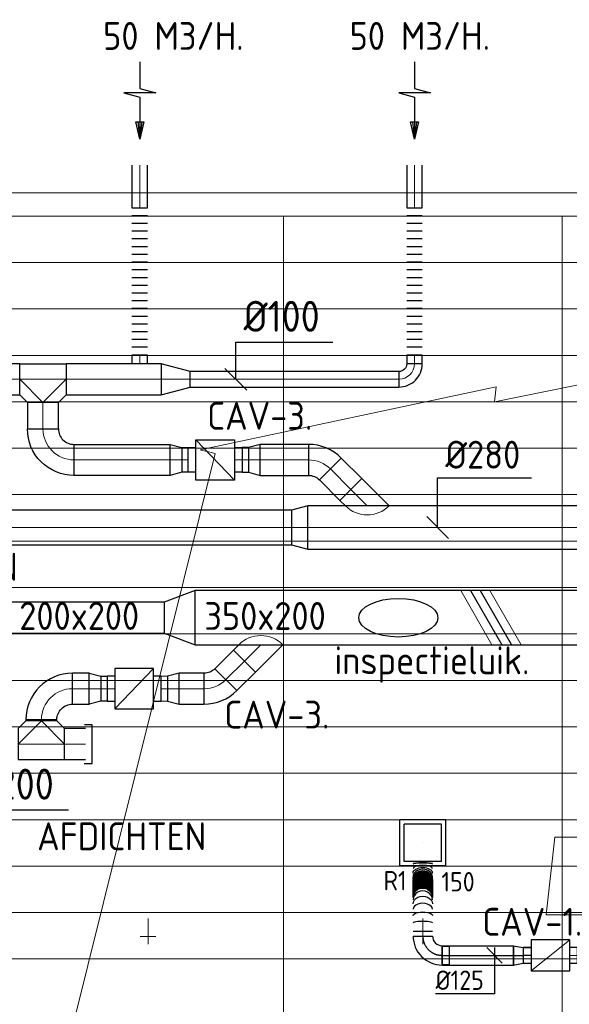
# Model space of a CAD drawing. Header units: millimetres. Extents: x -72412 to 16313, y -1015 to 52998.
# Tile 35 of 64: x -59226 to -55678, y 46636 to 52998. Entities that reach past the tile are written whole.
import ezdxf
from ezdxf.enums import TextEntityAlignment as Align

# ---------------------------------------------------------------- set-up
doc = ezdxf.new("R2010")
doc.units = ezdxf.units.MM
doc.header["$LTSCALE"] = 50
doc.linetypes.add('CENTER2', pattern=[28.575, 19.05, -3.175, 3.175, -3.175])
for name, color, linetype in [('4plfd', 254, 'Continuous'), ('WL570---_RETOUR', 100, 'Continuous'), ('WL570---_RETOUR_HL', 1, 'Continuous'), ('WL570---_RETOUR_RST', 3, 'Continuous'), ('WL570---_RETOUR_RST_HL', 1, 'Continuous'), ('WL570---_TOEVOER', 200, 'Continuous'), ('WM570---_RETOUR', 2, 'Continuous'), ('WM570---_RETOUR_PR', 2, 'Continuous'), ('WM570---_RETOUR_RST_PR', 1, 'Continuous'), ('WM570---_TOEVOER', 2, 'Continuous')]:
    doc.layers.add(name, color=color, linetype=linetype)
for name, color, linetype, lineweight in [('WL570---_BESTAAND-HARTLIJN', 161, 'Continuous', 0), ('WL570---_BESTAAND-RETOUR', 140, 'Continuous', 0), ('WL570---_BESTAAND-TOEVOER', 180, 'Continuous', 0), ('WL570---_DEMONTEREN', 10, 'Continuous', 0)]:
    doc.layers.add(name, color=color, linetype=linetype, lineweight=lineweight)
doc.layers.get('WL570---_DEMONTEREN').off()
doc.styles.add('BURO-025', font='ISO96.shx', dxfattribs={"height": 125})
doc.styles.add('MAATVOERING', font='ISO')

# ---------------------------------------------------------------- blocks, each defined once
blk = doc.blocks.new('Groep-44')
at = {"color": 8, "linetype": 'Continuous', "lineweight": 13}
for p, q in [((-73154.9, 49899.1), (-11882.7, 49899.1)), ((-73154.9, 49599.1), (-11882.7, 49599.1)), ((-73154.9, 49299.1), (-11882.7, 49299.1)), ((-73154.9, 48999.1), (-11882.7, 48999.1)), ((-73154.9, 48699.1), (-11882.7, 48699.1)), ((-73154.9, 48399.1), (-11882.7, 48399.1)), ((-73154.9, 48399.1), (-11882.7, 48399.1)), ((-73154.9, 48099.1), (-11882.7, 48099.1)), ((-73154.9, 47799.1), (-11882.7, 47799.1)), ((-73154.9, 47499.1), (-11882.7, 47499.1)), ((-73154.9, 47199.1), (-11882.7, 47199.1)), ((-73154.9, 46899.1), (-11882.7, 46899.1)), ((-73154.9, 46599.1), (-11882.7, 46599.1)), ((-73154.9, 46299.1), (-11882.7, 46299.1)), ((-73154.9, 45999.1), (-11882.7, 45999.1)), ((-73154.9, 45699.1), (-11882.7, 45699.1)), ((-73154.9, 45399.1), (-11882.7, 45399.1))]:
    blk.add_line(p, q, dxfattribs=at)
blk = doc.blocks.new('Groep-50')
at = {"color": 8, "linetype": 'Continuous', "lineweight": 13}
for p, q in [((-73304.9, 50349.1), (-4004.9, 50349.1)), ((-73154.9, 50199.1), (-4154.9, 50199.1)), ((-11854.9, 50199.1), (-65654.9, 50199.1)), ((-60254.9, 50199.1), (-60254.9, 43299.1)), ((-58454.9, 50199.1), (-58454.9, 43299.1))]:
    blk.add_line(p, q, dxfattribs=at)
at = {"color": 8}
blk.add_blockref('Groep-44', (0, 0), dxfattribs=at)
blk = doc.blocks.new('Block plafond 5e verd')
at = {"layer": '4plfd', "linetype": 'Continuous', "lineweight": 18, "flags": 128}
blk.add_lwpolyline([(12512.2, 29540.1), (14424, 29946.4), (14413.5, 29850), (15126.2, 29994.3), (15139.9, 30099.3), (16788.9, 30452.2, -0.428917), (17985.3, 29634.4), (18406.6, 27037.2), (14802.4, 27037.2), (14747.2, 26536.2), (18487.9, 26536.2), (18491.4, 26514.7, -0.462116), (17524.1, 25377.9), (11580.2, 25377.5), (12609.2, 29515.9)], format="xyb", close=True, dxfattribs=at)
at = {"layer": '4plfd'}
blk.add_blockref('Groep-50', (73304.9, -19149.1), dxfattribs=at)
blk = doc.blocks.new('KARH')
for p, q in [((1, 0.5), (0, 0.5)), ((0, -0.5), (1, -0.5))]:
    blk.add_line(p, q)
at = {"invisible_edges": 15}
blk.add_3dface([(0, 0.5), (0, -0.5), (1, -0.5), (1, 0.5)], dxfattribs=at)
blk = doc.blocks.new('KARO')
for p, q in [((1, 0.5), (0, 0.5)), ((0, -0.5), (1, -0.5))]:
    blk.add_line(p, q)
at = {"invisible_edges": 15}
blk.add_3dface([(0, 0.5), (0, -0.5), (1, -0.5), (1, 0.5)], dxfattribs=at)
at = {"layer": 'WL570---_BESTAAND-HARTLIJN'}
blk.add_line((0, 0), (1, 0), dxfattribs=at)
blk = doc.blocks.new('OTS20020020000H')
blk.add_lwpolyline([(-150, -100), (150, -100), (150, 100), (100, 150), (-100, 150), (-150, 100)], close=True)
at = {"layer": 'WL570---_BESTAAND-HARTLIJN'}
blk.add_line((-150, 0), (150, 0), dxfattribs=at)
at = {"layer": 'WL570---_BESTAAND-RETOUR'}
blk.add_lwpolyline([(-150, 0), (0, 150), (150, 0)], dxfattribs=at)
blk = doc.blocks.new('OBO20000090H')
blk.add_lwpolyline([(100, -200, 0.414214), (-200, 100), (-200, -100, -0.414214), (-100, -200)], format="xyb", close=True)
at = {"invisible_edges": 15}
for points in [[(-182.6, -101.5), (-147.9, 95.4), (-200, 100), (-200, -100)], [(-165.8, -106), (-97.4, 81.9), (-147.9, 95.4), (-182.6, -101.5)], [(-150, -113.4), (-50, 59.8), (-97.4, 81.9), (-165.8, -106)], [(-135.7, -123.4), (-7.2, 29.8), (-50, 59.8), (-150, -113.4)], [(-123.4, -135.7), (29.8, -7.2), (-7.2, 29.8), (-135.7, -123.4)], [(-113.4, -150), (59.8, -50), (29.8, -7.2), (-123.4, -135.7)], [(-106, -165.8), (81.9, -97.4), (59.8, -50), (-113.4, -150)], [(-101.5, -182.6), (95.4, -147.9), (81.9, -97.4), (-106, -165.8)], [(-100, -200), (100, -200), (95.4, -147.9), (-101.5, -182.6)]]:
    blk.add_3dface(points, dxfattribs=at)
at = {"layer": 'WL570---_BESTAAND-HARTLIJN'}
blk.add_arc((-200, -200), 200, 0, 90, dxfattribs=at)
blk = doc.blocks.new('OSV28022401040G')
blk.add_lwpolyline([(0, -140), (104.5, -112), (104.5, 112), (0, 140)], close=True)
at = {"layer": 'WL570---_BESTAAND-HARTLIJN'}
blk.add_line((0, 0), (104.5, 0), dxfattribs=at)
blk = doc.blocks.new('OBO10000090ZE')
blk.add_lwpolyline([(-50, 0), (50, 0), (50, 100, 1), (-50, 100)], format="xyb", close=True)
at = {"layer": 'WL570---_BESTAAND-HARTLIJN'}
for points in [[(0, 0), (0, 150)], [(-50, 100), (50, 100)]]:
    blk.add_lwpolyline(points, dxfattribs=at)
blk = doc.blocks.new('OZA2500200045R')
blk.add_lwpolyline([(141.4, 0), (176.8, 35.4), (35.4, 176.8), (-141.4, 0)])
at = {"layer": 'WL570---_BESTAAND-HARTLIJN'}
blk.add_line((0, 0), (106.1, 106.1), dxfattribs=at)
at = {"layer": 'WL570---_BESTAAND-RETOUR'}
blk.add_arc((0, 141.4), 200, 225, 315, dxfattribs=at)
blk = doc.blocks.new('MVLINE')
blk.add_line((35.4, -35.4), (-35.4, 35.4))
blk = doc.blocks.new('OBO20000045H')
blk.add_lwpolyline([(100, -82.8, 0.198912), (12.1, 129.3), (-129.3, -12.1, -0.198912), (-100, -82.8)], format="xyb", close=True)
at = {"invisible_edges": 15}
for points in [[(-123.4, -18.6), (29.8, 110), (12.1, 129.3), (-129.3, -12.1)], [(-118.1, -25.5), (45.7, 89.2), (29.8, 110), (-123.4, -18.6)], [(-113.4, -32.8), (59.8, 67.2), (45.7, 89.2), (-118.1, -25.5)], [(-109.4, -40.6), (71.9, 43.9), (59.8, 67.2), (-113.4, -32.8)], [(-106, -48.6), (81.9, 19.8), (71.9, 43.9), (-109.4, -40.6)], [(-103.4, -57), (89.8, -5.2), (81.9, 19.8), (-106, -48.6)], [(-101.5, -65.5), (95.4, -30.7), (89.8, -5.2), (-103.4, -57)], [(-100.4, -74.1), (98.9, -56.7), (95.4, -30.7), (-101.5, -65.5)], [(-100, -82.8), (100, -82.8), (98.9, -56.7), (-100.4, -74.1)]]:
    blk.add_3dface(points, dxfattribs=at)
at = {"layer": 'WL570---_BESTAAND-HARTLIJN'}
blk.add_arc((-200, -82.8), 200, 0, 45, dxfattribs=at)
blk = doc.blocks.new('VBX1601600016025000')
blk.add_lwpolyline([(50, -130), (300, -130), (300, 130), (50, 130)], close=True)
for points in [[(50, 80), (0, 80), (0, -80), (50, -80)], [(300, -80), (350, -80), (350, 80), (300, 80)]]:
    blk.add_lwpolyline(points)
at = {"layer": 'WL570---_BESTAAND-HARTLIJN'}
blk.add_line((300, 0), (350, 0), dxfattribs=at)
at = {"layer": 'WL570---_BESTAAND-TOEVOER'}
blk.add_line((50, -130), (300, 130), dxfattribs=at)
blk = doc.blocks.new('OSV2001600740G')
blk.add_lwpolyline([(0, -100), (74.6, -80), (74.6, 80), (0, 100)], close=True)
at = {"layer": 'WL570---_BESTAAND-HARTLIJN'}
blk.add_line((0, 0), (74.6, 0), dxfattribs=at)
blk = doc.blocks.new('VV235020020020002000G')
blk.add_lwpolyline([(0, -175), (200, -100), (200, 100), (0, 175)], close=True)
at = {"invisible_edges": 15}
blk.add_3dface([(0, -175), (200, -100), (200, 100), (0, 175)], dxfattribs=at)
blk = doc.blocks.new('AFZPIJL')
for points in [[(0, -10), (0, -6.52), (-2.06, -5.97), (2.06, -5.97), (0, -5.41), (0, 0)], [(-0.26, -2.22), (0, 0)], [(0.26, -2.22), (0, 0)]]:
    blk.add_lwpolyline(points)
blk.add_lwpolyline([(0.52, -2.22), (-0.52, -2.22), (0, 0)], close=True)
blk = doc.blocks.new('OSV20010001860G')
blk.add_lwpolyline([(0, -100), (186.6, -50), (186.6, 50), (0, 100)], close=True)
at = {"layer": 'WL570---_BESTAAND-HARTLIJN'}
blk.add_line((0, 0), (186.6, 0), dxfattribs=at)
blk = doc.blocks.new('FLLINE100')
blk.add_line((0, -50), (0, 50))
blk = doc.blocks.new('OEX10000100000')
at = {"rotation": 90}
for p in [(0, -50), (0, -100), (0, -150), (0, -200), (0, -250), (0, -300), (0, -350), (0, -400), (0, -450), (0, -500), (0, -550), (0, -600), (0, -650), (0, -700), (0, -750), (0, -800), (0, -850), (0, -900), (0, -950), (0, -1000)]:
    blk.add_blockref('FLLINE100', p, dxfattribs=at)
blk = doc.blocks.new('OBO10000090H')
blk.add_lwpolyline([(50, -100, 0.414214), (-100, 50), (-100, -50, -0.414214), (-50, -100)], format="xyb", close=True)
at = {"invisible_edges": 15}
for points in [[(-91.3, -50.8), (-74, 47.7), (-100, 50), (-100, -50)], [(-82.9, -53), (-48.7, 41), (-74, 47.7), (-91.3, -50.8)], [(-75, -56.7), (-25, 29.9), (-48.7, 41), (-82.9, -53)], [(-67.9, -61.7), (-3.6, 14.9), (-25, 29.9), (-75, -56.7)], [(-61.7, -67.9), (14.9, -3.6), (-3.6, 14.9), (-67.9, -61.7)], [(-56.7, -75), (29.9, -25), (14.9, -3.6), (-61.7, -67.9)], [(-53, -82.9), (41, -48.7), (29.9, -25), (-56.7, -75)], [(-50.8, -91.3), (47.7, -74), (41, -48.7), (-53, -82.9)], [(-50, -100), (50, -100), (47.7, -74), (-50.8, -91.3)]]:
    blk.add_3dface(points, dxfattribs=at)
at = {"layer": 'WL570---_BESTAAND-HARTLIJN'}
blk.add_arc((-100, -100), 100, 0, 90, dxfattribs=at)
blk = doc.blocks.new('UISO')
for p, q in [((0, 0.18), (1, 0.757)), ((0, 0), (1, 0.577))]:
    blk.add_line(p, q)
at = {"layer": 'WL570---_BESTAAND-TOEVOER'}
for p, q in [((0, 0.36), (1, 0.937)), ((0, -0.18), (1, 0.397))]:
    blk.add_line(p, q, dxfattribs=at)
blk = doc.blocks.new('VBX1001000010025000')
blk.add_lwpolyline([(50, -100), (300, -100), (300, 100), (50, 100)], close=True)
for points in [[(50, 50), (0, 50), (0, -50), (50, -50)], [(300, -50), (350, -50), (350, 50), (300, 50)]]:
    blk.add_lwpolyline(points)
at = {"layer": 'WL570---_BESTAAND-HARTLIJN'}
blk.add_line((300, 0), (350, 0), dxfattribs=at)
at = {"layer": 'WL570---_BESTAAND-TOEVOER'}
blk.add_line((50, -100), (300, 100), dxfattribs=at)
blk = doc.blocks.new('*U472')
at = {"color": 0, "ltscale": 10}
for p, q in [((149, 149, -150), (-149, 149, -150)), ((-149, -149, -150), (-149, 149, -150)), ((149, -149, -150), (149, 149, -150)), ((120, 120, -150), (-120, 120, -150)), ((-120, -120, -150), (-120, 120, -150)), ((120, -120, -150), (120, 120, -150)), ((120, -120, -150), (-120, -120, -150)), ((149, -149, -150), (-149, -149, -150))]:
    blk.add_line(p, q, dxfattribs=at)
at = {"layer": 'WL570---_RETOUR_RST_HL', "linetype": 'CENTER2'}
blk.add_circle((0, 0, -150), 0.075, dxfattribs=at)
at = {"layer": 'WL570---_RETOUR_RST', "color": 2, "style": 'BURO-025'}
for tag in ['MC', 'Q']:
    blk.add_attdef(tag, text='', height=125, dxfattribs=at).set_placement((0, 0), align=Align.MIDDLE)
at = {"layer": 'WM570---_RETOUR_RST_PR', "color": 2, "style": 'BURO-025'}
blk.add_attdef('POSNR', text='', height=125, dxfattribs=at).set_placement((0, 0), align=Align.MIDDLE)
blk = doc.blocks.new('*U500')
at = {"color": 0, "ltscale": 10}
for p, q in [((0, 62.5, -2700), (459.5, 62.5, -2700)), ((0, -62.5, -2700), (0, 62.5, -2700)), ((459.5, 62.5, -2700), (459.5, -62.5, -2700)), ((0, -62.5, -2700), (459.5, -62.5, -2700))]:
    blk.add_line(p, q, dxfattribs=at)
at = {"layer": 'WL570---_RETOUR_HL', "linetype": 'CENTER2'}
blk.add_line((0, 0, -2700), (459.5, 0, -2700), dxfattribs=at)
at = {"layer": 'WM570---_RETOUR_PR', "color": 2, "style": 'BURO-025'}
blk.add_attdef('POSNR', text='', height=125, dxfattribs=at).set_placement((0, 0), align=Align.MIDDLE)
blk = doc.blocks.new('*U501')
at = {"color": 0, "ltscale": 10}
for p, q in [((0, 62.5, -2700), (64.18, 50, -2700)), ((0, 62.5, -2700), (0, -62.5, -2700)), ((64.18, 50, -2700), (114.18, 50, -2700)), ((114.18, 50, -2700), (114.18, -50, -2700)), ((0, -62.5, -2700), (64.18, -50, -2700)), ((64.18, -50, -2700), (114.18, -50, -2700))]:
    blk.add_line(p, q, dxfattribs=at)
at = {"layer": 'WL570---_RETOUR_HL', "linetype": 'CENTER2'}
for p in [(0, 0, -2700), (114.18, 0, -2700)]:
    blk.add_line(p, (64.18, 0, -2700), dxfattribs=at)
blk.add_circle((0, 0, -2700), 0.075, dxfattribs=at)
at = {"layer": 'WM570---_RETOUR_PR', "color": 2, "style": 'BURO-025'}
blk.add_attdef('POSNR', text='', height=125, dxfattribs=at).set_placement((0, 0), align=Align.MIDDLE)
blk = doc.blocks.new('*U502')
at = {"color": 0, "ltscale": 10}
for p, q in [((-59.375, 125, -2700), (-59.375, 169.3, -2700)), ((-59.375, 169.3, -2700), (59.375, 169.3, -2700)), ((59.375, 125, -2700), (59.375, 169.3, -2700)), ((-62.5, 125, -2700), (62.5, 125, -2700)), ((-59.375, 125, -2700), (59.375, 125, -2700)), ((-125, -62.5, -2700), (-125, 62.5, -2700))]:
    blk.add_line(p, q, dxfattribs=at)
for radius, end in [(62.5, 0), (187.5, 360)]:
    blk.add_arc((-125, 125, -2700), radius, 270, end, dxfattribs=at)
at = {"layer": 'WL570---_RETOUR_HL', "linetype": 'CENTER2'}
blk.add_arc((-125, 125, -2700), 125, 270, 0, dxfattribs=at)
at = {"layer": 'WM570---_RETOUR_PR', "color": 2, "style": 'BURO-025'}
blk.add_attdef('POSNR', text='', height=125, dxfattribs=at).set_placement((0, 0), align=Align.MIDDLE)
blk = doc.blocks.new('*U503')
at = {"color": 0, "ltscale": 10}
for p, q in [((0, 62.5, -2700), (0, -62.5, -2700)), ((31, 62.5, -2700), (31, -62.5, -2700)), ((481.8, 62.5, -2700), (481.8, -62.5, -2700))]:
    blk.add_line(p, q, dxfattribs=at)
for centre, major_axis, ratio, start_param, end_param in [((86, 0, -2700), (0, -62.5), 0.127653, 0, 3.141593), ((174.1, 0, -2700), (0, -62.5), 0.597855, 0, 3.141593), ((234, 0, -2700), (0, -62.5), 0.917139, 0, 3.141593), ((356.4, 0, -2700), (0, 62.5), 0.992864, 3.141593, 6.283185), ((383, 0, -2700), (0, 62.5), 0.782593, 3.141593, 6.283185), ((434.5, 0, -2700), (0, 62.5), 0.374772, 3.141593, 6.283185)]:
    blk.add_ellipse(centre, major_axis=major_axis, ratio=ratio, start_param=start_param, end_param=end_param, dxfattribs=at)
at = {"color": 0, "ltscale": 10, "extrusion": (0, 0, -1)}
for centre, major_axis, ratio, start_param, end_param in [((132.3, 0, -2700), (0, 62.5), 0.374772, 0, 3.141593), ((208.8, 0, -2700), (0, 62.5), 0.782593, 0, 3.141593), ((248.2, 0, -2700), (0, 62.5), 0.992864, 0, 3.141593), ((250.3, 0, -2700), (0, 62.5), 0.998886, 0, 3.141593), ((252.3, 0, -2700), (0, 62.5), 0.998886, 0, 3.141593), ((254.3, 0, -2700), (0, 62.5), 0.998886, 0, 3.141593), ((256.2, 0, -2700), (0, 62.5), 0.998886, 0, 3.141593), ((258.2, 0, -2700), (0, 62.5), 0.998886, 0, 3.141593), ((260.2, 0, -2700), (0, 62.5), 0.998886, 0, 3.141593), ((262.1, 0, -2700), (0, 62.5), 0.998886, 0, 3.141593), ((264.1, 0, -2700), (0, 62.5), 0.998886, 0, 3.141593), ((266.1, 0, -2700), (0, 62.5), 0.998886, 0, 3.141593), ((268, 0, -2700), (0, 62.5), 0.998886, 0, 3.141593), ((270, 0, -2700), (0, 62.5), 0.998886, 0, 3.141593), ((272, 0, -2700), (0, 62.5), 0.998886, 0, 3.141593), ((273.9, 0, -2700), (0, 62.5), 0.998886, 0, 3.141593), ((275.9, 0, -2700), (0, 62.5), 0.998886, 0, 3.141593), ((277.9, 0, -2700), (0, 62.5), 0.998886, 0, 3.141593), ((279.9, 0, -2700), (0, 62.5), 0.998886, 0, 3.141593), ((281.8, 0, -2700), (0, 62.5), 0.998886, 0, 3.141593), ((283.8, 0, -2700), (0, 62.5), 0.998886, 0, 3.141593), ((285.8, 0, -2700), (0, 62.5), 0.998886, 0, 3.141593), ((287.7, 0, -2700), (0, 62.5), 0.998886, 0, 3.141593), ((289.7, 0, -2700), (0, 62.5), 0.998886, 0, 3.141593), ((291.7, 0, -2700), (0, 62.5), 0.998886, 0, 3.141593), ((293.6, 0, -2700), (0, 62.5), 0.998886, 0, 3.141593), ((295.6, 0, -2700), (0, 62.5), 0.998886, 0, 3.141593), ((297.6, 0, -2700), (0, 62.5), 0.998886, 0, 3.141593), ((299.5, 0, -2700), (0, 62.5), 0.998886, 0, 3.141593), ((301.5, 0, -2700), (0, 62.5), 0.998886, 0, 3.141593), ((303.5, 0, -2700), (0, 62.5), 0.998886, 0, 3.141593), ((305.4, 0, -2700), (0, 62.5), 0.998886, 0, 3.141593), ((307.4, 0, -2700), (0, 62.5), 0.998886, 0, 3.141593), ((309.4, 0, -2700), (0, 62.5), 0.998886, 0, 3.141593), ((311.4, 0, -2700), (0, 62.5), 0.998886, 0, 3.141593), ((313.3, 0, -2700), (0, 62.5), 0.998886, 0, 3.141593), ((315.3, 0, -2700), (0, 62.5), 0.998886, 0, 3.141593), ((317.3, 0, -2700), (0, 62.5), 0.998886, 0, 3.141593), ((319.2, 0, -2700), (0, 62.5), 0.998886, 0, 3.141593), ((321.2, 0, -2700), (0, 62.5), 0.998886, 0, 3.141593), ((323.2, 0, -2700), (0, 62.5), 0.998886, 0, 3.141593), ((325.1, 0, -2700), (0, 62.5), 0.998886, 0, 3.141593), ((327.1, 0, -2700), (0, 62.5), 0.998886, 0, 3.141593), ((329.1, 0, -2700), (0, 62.5), 0.998886, 0, 3.141593), ((331, 0, -2700), (0, 62.5), 0.998886, 0, 3.141593), ((333, 0, -2700), (0, 62.5), 0.998886, 0, 3.141593), ((335, 0, -2700), (0, 62.5), 0.998886, 0, 3.141593), ((337, 0, -2700), (0, 62.5), 0.998886, 0, 3.141593), ((338.9, 0, -2700), (0, 62.5), 0.998886, 0, 3.141593), ((340.9, 0, -2700), (0, 62.5), 0.998886, 0, 3.141593), ((342.9, 0, -2700), (0, 62.5), 0.998886, 0, 3.141593), ((344.8, 0, -2700), (0, 62.5), 0.998886, 0, 3.141593), ((346.8, 0, -2700), (0, 62.5), 0.998886, 0, 3.141593), ((348.8, 0, -2700), (0, 62.5), 0.998886, 0, 3.141593), ((350.7, 0, -2700), (0, 62.5), 0.998886, 0, 3.141593), ((352.7, 0, -2700), (0, 62.5), 0.998886, 0, 3.141593), ((354.7, 0, -2700), (0, 62.5), 0.998886, 0, 3.141593), ((366, 0, -2700), (0, -62.5), 0.917139, 3.141593, 6.283185), ((406.3, 0, -2700), (0, -62.5), 0.597855, 3.141593, 6.283185), ((465.7, 0, -2700), (0, -62.5), 0.127653, 3.141593, 6.283185)]:
    blk.add_ellipse(centre, major_axis=major_axis, ratio=ratio, start_param=start_param, end_param=end_param, dxfattribs=at)
at = {"layer": 'WM570---_RETOUR_PR', "color": 2, "style": 'BURO-025'}
blk.add_attdef('POSNR', text='', height=125, dxfattribs=at).set_placement((0, 0), align=Align.MIDDLE)
blk = doc.blocks.new('*U504')
at = {"layer": 'WM570---_RETOUR', "color": 0, "ltscale": 10}
for p, q in [((50, -50), (-50, 50)), ((0, 50), (0, -247.9)), ((0, -247.9), (-380.4, -247.9))]:
    blk.add_line(p, q, dxfattribs=at)
at = {"layer": 'WM570---_RETOUR', "color": 0, "style": 'BURO-025'}
blk.add_text('%%c125', height=125, dxfattribs=at).set_placement((-380.4, -222.9))

msp = doc.modelspace()

# ---------------------------------------------------------------- linework, layer by layer
at = {"layer": 'WL570---_TOEVOER'}
for p, q in [((-58757.7, 48440.9), (-58807, 48440.9)), ((-58757.7, 48191.2), (-58757.7, 48440.9)), ((-58809.3, 48191.2), (-58757.7, 48191.2))]:
    msp.add_line(p, q, dxfattribs=at)
msp.add_ellipse((-56781.6, 49134.1), major_axis=(-254.9, 0), ratio=0.489711, dxfattribs=at)
at = {"layer": 'WM570---_RETOUR'}
for points in [[(-57830.7, 50674.5), (-57830.7, 50914.8), (-57204.5, 50914.8)], [(-56527.8, 49716.9), (-56527.8, 50037.5), (-55922.6, 50037.5)]]:
    msp.add_lwpolyline(points, dxfattribs=at)
at = {"layer": 'WM570---_TOEVOER'}
msp.add_lwpolyline([(-59580, 48317.3), (-59580, 47892), (-58911, 47892)], dxfattribs=at)

# ---------------------------------------------------------------- block references
at = {"layer": 'WL570---_BESTAAND-TOEVOER'}
for p, xscale, yscale, zscale, rotation in [((-58271.5, 48675.4), 41.65426006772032, 160, 160, 180.000000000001), ((-59085.8, 48475.4), 8.033562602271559, 200, 200, 270.000000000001)]:
    msp.add_blockref('KARO', p, dxfattribs=dict(at, xscale=xscale, yscale=yscale, zscale=zscale, rotation=rotation))
at = {"layer": 'WL570---_DEMONTEREN', "xscale": 16.03765465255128, "yscale": 100, "zscale": 100, "rotation": 90.00000000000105}
for p in [(-58397.4, 47174.4), (-56623.7, 47174.4)]:
    msp.add_blockref('KARO', p, dxfattribs=at)
at = {"layer": 'WL570---_DEMONTEREN', "rotation": 180.000000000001}
for p in [(-58397.4, 47174.4), (-56623.7, 47174.4)]:
    msp.add_blockref('OBO10000090ZE', p, dxfattribs=at)
at = {"layer": 'WL570---_RETOUR'}
for name, p, xscale, yscale, zscale, rotation in [('AFZPIJL', (-58450.1, 52226.5), 50, 50, 50, 180.000000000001), ('AFZPIJL', (-56676.4, 52226.5), 50, 50, 50, 180.000000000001), ('KARO', (-58451.3, 51781.7), 275.9456809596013, 100, 100, 90.00000000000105), ('KARO', (-56677.6, 51781.7), 275.9456809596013, 100, 100, 90.00000000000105), ('KARO', (-58312.3, 50674.5), 613.6510178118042, 200, 200, 179.9999999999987), ('KARO', (-58451.3, 50831.1), 56.29579252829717, 100, 100, 270.000000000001), ('KARO', (-56677.6, 50831.1), 56.55323533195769, 100, 100, 270.000000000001), ('KARO', (-56777.6, 50674.5), 1348.069124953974, 100, 100, 180.000000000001), ('KARO', (-59075.9, 50353.8), 170.7703140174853, 200, 200, 90), ('KARO', (-58875.9, 50153.8), -622.0802183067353, 200, 200, 180), ('KARO', (-58179, 50153.8), -41.65426006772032, 160, 160, 180), ('KARO', (-57748.5, 50153.8), 41.65426006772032, 160, 160, 179.9999999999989), ('KARO', (-57361.8, 50153.8), 311.9850505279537, 200, 200, 180), ('KARO', (-57088.2, 49962.9), 187.0312133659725, 200, 200, 134.999999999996)]:
    msp.add_blockref(name, p, dxfattribs=dict(at, xscale=xscale, yscale=yscale, zscale=zscale, rotation=rotation))
for name, p in [('OEX10000100000', (-58451.3, 51831.1)), ('OEX10000100000', (-56677.6, 51831.1)), ('OSV20010001860G', (-58312.3, 50674.5)), ('*U500', (-56498.6, 46952.3, 2700)), ('*U501', (-56039.2, 46952.3, 2700)), ('VBX1001000010025000', (-55975, 46952.3))]:
    msp.add_blockref(name, p, dxfattribs=at)
for p, xscale, yscale, zscale in [((-60364, 50674.5), 1138.068172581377, 200, 200), ((-63117.2, 49716.9), 5646.827396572, 224, 224), ((-57365.8, 49716.9), 1761.078224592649, 280, 280)]:
    msp.add_blockref('KARO', p, dxfattribs=dict(at, xscale=xscale, yscale=yscale, zscale=zscale))
at = {"layer": 'WL570---_RETOUR', "xscale": -1}
for name, p, rotation in [('OTS20020020000H', (-59075.9, 50674.5), 180), ('OBO20000090H', (-59075.9, 50153.8), 89.99999999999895), ('VBX1601600016025000', (-58138.7, 50153.8), 180), ('OSV2001600740G', (-58253.6, 50153.8), 180), ('OZA2500200045R', (-56982.1, 49856.9), 359.999999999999)]:
    msp.add_blockref(name, p, dxfattribs=dict(at, rotation=rotation))
at = {"layer": 'WL570---_RETOUR'}
for name, p, rotation in [('OBO10000090H', (-56677.6, 50674.5), 270.000000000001), ('OBO20000045H', (-57279, 50153.8), 44.99999999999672), ('OSV2001600740G', (-57673.8, 50153.8), 179.9999999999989), ('OSV28022401040G', (-57365.8, 49716.9), 180.000000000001), ('*U503', (-56623.6, 47077.3, 2700), 90), ('*U502', (-56623.6, 46952.3, 2700), 270)]:
    msp.add_blockref(name, p, dxfattribs=dict(at, rotation=rotation))
ref = msp.add_blockref('*U472', (-56623.6, 47679.1, 150), dxfattribs=at)
ref.add_attrib('Q', '150', dxfattribs={"layer": 'WL570---_RETOUR_RST', "color": 2, "height": 125, "style": 'BURO-025'}).set_placement((-56396, 47428), align=Align.MIDDLE)
ref.add_attrib('MC', 'R1', dxfattribs={"layer": 'WL570---_RETOUR_RST', "color": 2, "height": 125, "style": 'BURO-025'}).set_placement((-56802.5, 47435.1), align=Align.MIDDLE)
at = {"layer": 'WL570---_TOEVOER'}
for name, p in [('Block plafond 5e verd', (-70573.6, 20679.1)), ('OTS20020020000H', (-59085.8, 48317.3))]:
    msp.add_blockref(name, p, dxfattribs=at)
for name, p, rotation in [('VV235020020020002000G', (-58093.2, 49134.7), 180.000000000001), ('OZA2500200045R', (-57669.2, 48959.7), 180.000000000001), ('VBX1601600016025000', (-58311.8, 48675.4), 179.9999999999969), ('OBO20000045H', (-57953.5, 48675.4), 270.000000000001), ('OBO20000090H', (-59085.8, 48675.4), 90.00000000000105), ('OSV2001600740G', (-58196.9, 48675.4), 180.000000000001)]:
    msp.add_blockref(name, p, dxfattribs=dict(at, rotation=rotation))
at = {"layer": 'WL570---_TOEVOER', "zscale": 200}
for name, p, xscale, yscale in [('KARH', (-58093.2, 49134.7), 2516.303656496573, 350), ('KARO', (-58885.8, 48675.4), 109.7746001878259, 200)]:
    msp.add_blockref(name, p, dxfattribs=dict(at, xscale=xscale, yscale=yscale))
at = {"layer": 'WL570---_TOEVOER'}
for name, p, xscale, yscale, zscale, rotation in [('UISO', (-56315.9, 49309.7), 350, 350, 350, 270), ('KARH', (-58293.2, 49134.7), 2454.234056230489, 200, 200, 180), ('KARO', (-57894.9, 48734), 169.1968449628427, 200, 200, 45.00000000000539), ('KARO', (-58702.1, 48675.4), -41.65426006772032, 160, 160, 180), ('KARO', (-58036.3, 48675.4), 160.6047807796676, 200, 200, 180.000000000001), ('KARO', (-58802.2, 48317.3), 134.070819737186, 200, 200, 180.000000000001)]:
    msp.add_blockref(name, p, dxfattribs=dict(at, xscale=xscale, yscale=yscale, zscale=zscale, rotation=rotation))
at = {"layer": 'WL570---_TOEVOER', "xscale": -1, "rotation": 180}
msp.add_blockref('OSV2001600740G', (-58776.7, 48675.4), dxfattribs=at)
at = {"layer": 'WM570---_RETOUR', "xscale": 2, "yscale": 2, "zscale": 2}
for p in [(-57830.7, 50674.5), (-56527.8, 49716.9)]:
    msp.add_blockref('MVLINE', p, dxfattribs=at)
at = {"layer": 'WM570---_RETOUR'}
msp.add_blockref('*U504', (-56161.1, 46952.3, 2700), dxfattribs=at)

# ---------------------------------------------------------------- texts
at = {"layer": 'WL570---_RETOUR', "style": 'MAATVOERING'}
msp.add_text('CAV-1.', height=180, dxfattribs=at).set_placement((-56239.9, 47079.1))
at = {"layer": 'WM570---_RETOUR', "style": 'MAATVOERING'}
for s, height, p in [('50 M3/H.', 180, (-58687.4, 52803)), ('50 M3/H.', 180, (-57096.3, 52803)), ('%%c100', 200, (-57780.7, 50981.4)), ('CAV-3.', 180, (-58015.8, 50348.1)), ('%%c280', 180, (-56477.8, 50097.5))]:
    msp.add_text(s, height=height, dxfattribs=at).set_placement(p)
at = {"layer": 'WM570---_TOEVOER'}
for s, height, style, p in [('AFDICHTEN', 180, 'BURO-025', (-60329.6, 49372.8)), ('200x200', 180, 'MAATVOERING', (-59228.7, 49055.3)), ('350x200', 180, 'MAATVOERING', (-58034.1, 49055.3)), ('inspectieluik.', 180, 'MAATVOERING', (-57194.9, 48768.9)), ('CAV-3.', 180, 'MAATVOERING', (-57905.4, 48417.7)), ('%%c200', 200, 'MAATVOERING', (-59530, 47958.7)), ('AFDICHTEN', 180, 'BURO-025', (-59113.3, 47631.7))]:
    msp.add_text(s, height=height, dxfattribs=dict(at, style=style)).set_placement(p)

doc.saveas('drawing.dxf')
